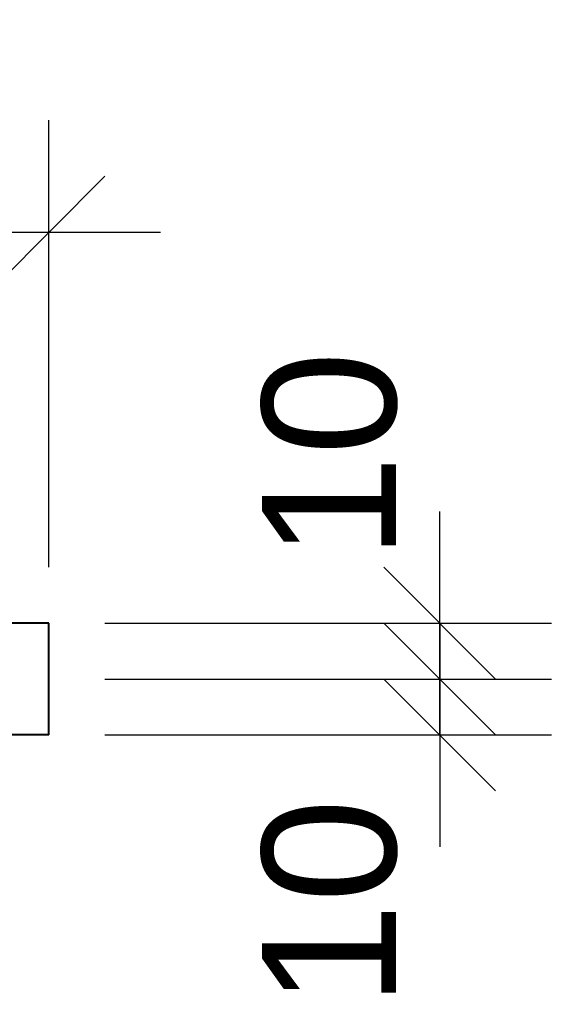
# Model space of a CAD drawing. Extents: x 1488 to 5663, y 840 to 1370.
# Tile 19 of 51: x 1923 to 1933, y 1081 to 1099. Entities that reach past the tile are written whole.
import ezdxf

# ---------------------------------------------------------------- set-up
doc = ezdxf.new("R2010")
doc.units = 0
doc.layers.get('0').update_dxf_attribs({"linetype": 'CONTINUOUS'})
doc.layers.get('Defpoints').update_dxf_attribs({"linetype": 'CONTINUOUS'})
doc.layers.add('0.09mm', color=2, linetype='CONTINUOUS', lineweight=9)
doc.styles.add('ARIAL', font='arial.ttf')
doc.dimstyles.new('MD_e10', dxfattribs={"dimtxt": 2.4, "dimasz": 2, "dimexe": 2, "dimexo": 1, "dimgap": 1, "dimtad": 1, "dimdec": 4, "dimlfac": 10, "dimdsep": 46, "dimtxsty": 'ARIAL', "dimblk1": 'OBLIQUE', "dimblk2": 'OBLIQUE', "dimsah": 1, "dimcen": 2.5, "dimdle": 2, "dimadec": 0, "dimazin": 0, "dimtfac": 1, "dimtdec": 4, "dimtmove": 2, "dimatfit": 3, "dimldrblk": 'OBLIQUE', "dimfxl": 2, "dimtolj": 1, "dimtzin": 0, "dimarcsym": 0})

# ---------------------------------------------------------------- blocks, each defined once
blk = doc.blocks.new('_OBLIQUE')
at = {"color": 0, "linetype": 'ByBlock'}
blk.add_line((-0.5, -0.5), (0.5, 0.5), dxfattribs=at)
blk = doc.blocks.new('*D112')
at = {"layer": '0.09mm', "color": 0, "lineweight": -2, "transparency": 16777216}
for p, q in [((1904.969, 1089.228), (1904.969, 1097.228)), ((1923.969, 1089.228), (1923.969, 1097.228)), ((1902.969, 1095.228), (1925.969, 1095.228))]:
    blk.add_line(p, q, dxfattribs=at)
at = {"layer": 'Defpoints', "color": 0, "transparency": 16777216}
for p in [(1923.969, 1095.228), (1904.969, 1088.228), (1923.969, 1088.228)]:
    blk.add_point(p, dxfattribs=at)
at = {"layer": '0.09mm', "color": 0, "lineweight": -2, "transparency": 16777216, "xscale": 2, "yscale": 2, "zscale": 2, "rotation": 180}
blk.add_blockref('_OBLIQUE', (1904.969, 1095.228), dxfattribs=at)
at = {"layer": '0.09mm', "color": 0, "lineweight": -2, "transparency": 16777216, "xscale": 2, "yscale": 2, "zscale": 2}
blk.add_blockref('_OBLIQUE', (1923.969, 1095.228), dxfattribs=at)
at = {"layer": '0.09mm', "color": 0, "transparency": 16777216, "insert": (1914.469, 1097.454), "char_height": 2.4, "attachment_point": 5, "style": 'ARIAL'}
blk.add_mtext('\\A1;190', dxfattribs=at)
blk = doc.blocks.new('*D114')
at = {"layer": '0.09mm', "color": 0, "lineweight": -2, "transparency": 16777216}
for p, q in [((1930.969, 1088.228), (1930.969, 1090.228)), ((1924.969, 1088.228), (1932.969, 1088.228)), ((1930.969, 1088.228), (1930.969, 1087.228)), ((1924.969, 1087.228), (1932.969, 1087.228)), ((1930.969, 1087.228), (1930.969, 1085.228))]:
    blk.add_line(p, q, dxfattribs=at)
at = {"layer": 'Defpoints', "color": 0, "transparency": 16777216}
for p in [(1923.969, 1088.228), (1923.969, 1087.228), (1930.969, 1087.228)]:
    blk.add_point(p, dxfattribs=at)
at = {"layer": '0.09mm', "color": 0, "lineweight": -2, "transparency": 16777216, "xscale": 2, "yscale": 2, "zscale": 2}
for p, rotation in [((1930.969, 1088.228), 270), ((1930.969, 1087.228), 90)]:
    blk.add_blockref('_OBLIQUE', p, dxfattribs=dict(at, rotation=rotation))
at = {"layer": '0.09mm', "color": 0, "transparency": 16777216, "insert": (1929.002, 1091.232), "char_height": 2.4, "attachment_point": 5, "rotation": 90, "style": 'ARIAL'}
blk.add_mtext('\\A1;10', dxfattribs=at)
blk = doc.blocks.new('*D115')
at = {"layer": '0.09mm', "color": 0, "lineweight": -2, "transparency": 16777216}
for p, q in [((1930.969, 1087.228), (1930.969, 1089.228)), ((1924.969, 1087.228), (1932.969, 1087.228)), ((1930.969, 1086.228), (1930.969, 1087.228)), ((1924.969, 1086.228), (1932.969, 1086.228)), ((1930.969, 1086.228), (1930.969, 1084.228))]:
    blk.add_line(p, q, dxfattribs=at)
at = {"layer": 'Defpoints', "color": 0, "transparency": 16777216}
for p in [(1923.969, 1087.228), (1930.969, 1087.228), (1923.969, 1086.228)]:
    blk.add_point(p, dxfattribs=at)
at = {"layer": '0.09mm', "color": 0, "lineweight": -2, "transparency": 16777216, "xscale": 2, "yscale": 2, "zscale": 2}
for p, rotation in [((1930.969, 1087.228), 270), ((1930.969, 1086.228), 90)]:
    blk.add_blockref('_OBLIQUE', p, dxfattribs=dict(at, rotation=rotation))
at = {"layer": '0.09mm', "color": 0, "transparency": 16777216, "insert": (1929.002, 1083.225), "char_height": 2.4, "attachment_point": 5, "rotation": 90, "style": 'ARIAL'}
blk.add_mtext('\\A1;10', dxfattribs=at)

msp = doc.modelspace()

# ---------------------------------------------------------------- linework, layer by layer
at = {"lineweight": 40}
for points in [[(1923.9686679, 1088.22842709), (1879.9686679, 1088.22842709)], [(1923.9686679, 1086.22842709), (1923.9686679, 1088.22842709)], [(1923.9686679, 1086.22842709), (1879.9686679, 1086.22842709)]]:
    msp.add_lwpolyline(points, dxfattribs=at)

# ---------------------------------------------------------------- dimensions: what is measured, and where the dimension line sits
at = {"layer": '0.09mm'}
dim = msp.add_linear_dim(base=(1923.9686679, 1095.22842709), p1=(1904.9686679, 1088.22842709), p2=(1923.9686679, 1088.22842709), dimstyle='MD_e10', dxfattribs=at)
dim.commit()
dim.dimension.update_dxf_attribs({"geometry": '*D112', "text_midpoint": (1914.4686679, 1097.45380226)})
for p1, angle, picture, middle in [((1923.9686679, 1088.22842709), 90, '*D114', (1929.00226238, 1091.23213692)), ((1923.9686679, 1086.22842709), 270, '*D115', (1929.00226238, 1083.22471725))]:
    dim = msp.add_linear_dim(base=(1930.9686679, 1087.22842709), p1=p1, p2=(1923.9686679, 1087.22842709), angle=angle, dimstyle='MD_e10', dxfattribs=at)
    dim.commit()
    dim.dimension.update_dxf_attribs({"geometry": picture, "text_midpoint": middle, "dimtype": 160})

doc.saveas('drawing.dxf')
